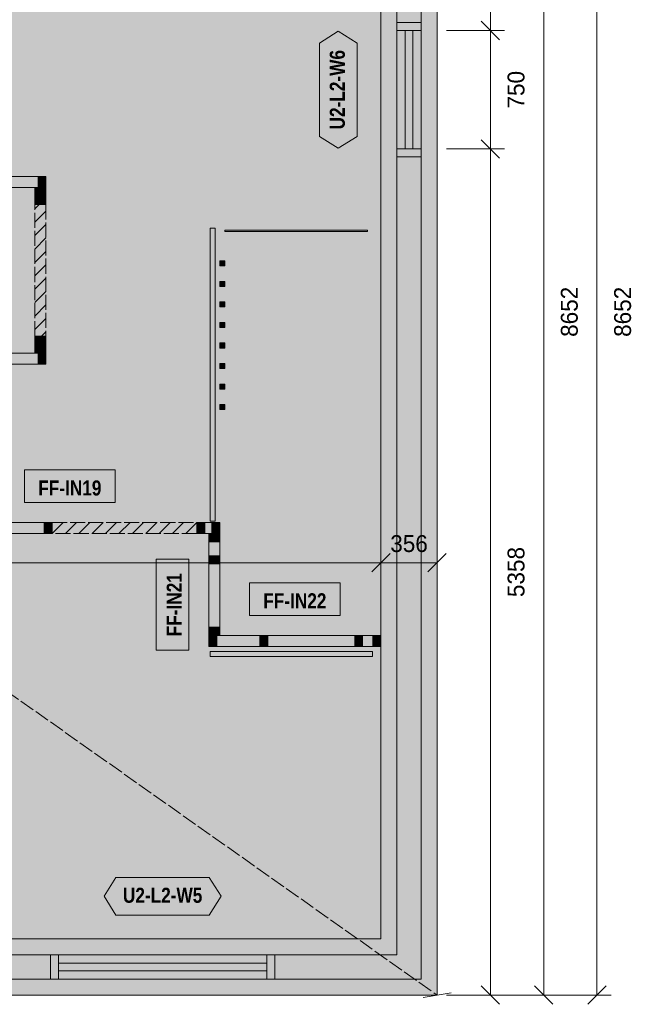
# Model space of a CAD drawing. Header units: millimetres. Extents: x 17 to 413, y 4 to 292.
# Tile 7 of 9: x 209 to 261, y 90 to 173. Entities that reach past the tile are written whole.
import ezdxf
from ezdxf.enums import TextEntityAlignment as Align

# ---------------------------------------------------------------- set-up
doc = ezdxf.new("R2010")
doc.units = ezdxf.units.MM
doc.linetypes.add('DASHED', pattern=[1.524, 1.27, -0.254])
for name, color, linetype in [('FILL-C_B2B2B5', 7, 'Continuous'), ('FILL-EPS', 7, 'Continuous'), ('FILL-TEAL_DK', 7, 'Continuous'), ('FILL-TIMBER', 7, 'Continuous'), ('FILL-WHITE', 7, 'Continuous'), ('LINE-C_85297A', 7, 'Continuous'), ('LINE-C_85297A-DASH', 7, 'DASHED'), ('LINE-INK', 7, 'Continuous'), ('LINE-INK-DASH', 7, 'DASHED'), ('LINE-STEEL_GREY', 7, 'Continuous'), ('LINE-STEEL_GREY-DASH', 7, 'DASHED'), ('LINE-TEAL_DK', 7, 'Continuous'), ('LINE-TIMBER_DK', 7, 'Continuous'), ('TEXT-INK', 7, 'Continuous'), ('TEXT-TEAL_DK', 7, 'Continuous')]:
    doc.layers.add(name, color=color, linetype=linetype)
doc.styles.add('OpenSansCondensed-Bold', font='OpenSansCondensed-Bold.ttf')

msp = doc.modelspace()

# ---------------------------------------------------------------- hatches: boundary and pattern name
at = {"layer": 'FILL-C_B2B2B5', "true_color": 0xb2b2b5}
h = msp.add_hatch(color=256, dxfattribs=at)
h.dxf.hatch_style = 1
h.paths.add_polyline_path([(243.328, 205.079), (243.328, 92.421), (82.672, 92.421), (82.672, 205.079)])
h.paths.add_polyline_path([(241.296, 94.453), (241.296, 203.047), (164.016, 203.047), (164.016, 94.453)], flags=0)
h.paths.add_polyline_path([(84.704, 203.047), (84.704, 94.453), (161.984, 94.453), (161.984, 203.047)], flags=0)
at = {"layer": 'FILL-EPS', "true_color": 0xccffff}
h = msp.add_hatch(color=256, dxfattribs=at)
h.dxf.hatch_style = 1
h.paths.add_polyline_path([(81.317, 206.433), (244.683, 206.433), (244.683, 91.067), (81.317, 91.067)])
h.paths.add_polyline_path([(82.672, 205.079), (82.672, 92.421), (243.328, 92.421), (243.328, 205.079)], flags=0)
h = msp.add_hatch(color=256, dxfattribs=at)
h.dxf.hatch_style = 1
h.paths.add_polyline_path([(164.016, 94.453), (164.016, 203.047), (241.296, 203.047), (241.296, 94.453)])
h.paths.add_polyline_path([(239.941, 201.692), (164.905, 201.692), (164.905, 95.808), (239.941, 95.808)], flags=0)
at = {"layer": 'FILL-TEAL_DK', "true_color": 0x006b5c}
h = msp.add_hatch(color=256, dxfattribs=at)
h.dxf.hatch_style = 1
h.paths.add_polyline_path([(241.293, 172.5), (241.293, 173.167), (241.293, 173.167), (241.293, 173.167), (243.325, 173.167), (243.325, 173.167), (243.325, 173.167), (243.325, 172.5), (243.325, 172.5), (243.325, 172.5), (241.293, 172.5), (241.293, 172.5)])
h = msp.add_hatch(color=256, dxfattribs=at)
h.dxf.hatch_style = 1
h.paths.add_polyline_path([(241.293, 161.833), (241.293, 162.5), (241.293, 162.5), (241.293, 162.5), (243.325, 162.5), (243.325, 162.5), (243.325, 162.5), (243.325, 161.833), (243.325, 161.833), (243.325, 161.833), (241.293, 161.833), (241.293, 161.833)])
h = msp.add_hatch(color=256, dxfattribs=at)
h.dxf.hatch_style = 1
h.paths.add_polyline_path([(212.036, 94.456), (212.703, 94.456), (212.703, 92.424), (212.036, 92.424)])
h = msp.add_hatch(color=256, dxfattribs=at)
h.dxf.hatch_style = 1
h.paths.add_polyline_path([(230.303, 94.456), (230.969, 94.456), (230.969, 92.424), (230.303, 92.424)])
at = {"layer": 'FILL-TIMBER', "true_color": 0xeddbb8}
h = msp.add_hatch(color=256, dxfattribs=at)
h.dxf.hatch_style = 1
h.paths.add_polyline_path([(211.649, 159.24), (211.178, 159.24), (210.983, 159.24), (210.983, 159.513), (210.983, 160.173), (211.454, 160.173), (211.649, 160.173), (211.649, 159.9)])
h = msp.add_hatch(color=256, dxfattribs=at)
h.dxf.hatch_style = 1
h.paths.add_polyline_path([(211.649, 159.213), (211.649, 158.742), (211.649, 158.547), (211.376, 158.547), (210.716, 158.547), (210.716, 159.018), (210.716, 159.213), (210.989, 159.213)])
h = msp.add_hatch(color=256, dxfattribs=at)
h.dxf.hatch_style = 1
h.paths.add_polyline_path([(211.649, 158.48), (211.649, 158.008), (211.649, 157.813), (211.376, 157.813), (210.716, 157.813), (210.716, 158.285), (210.716, 158.48), (210.989, 158.48)])
h = msp.add_hatch(color=256, dxfattribs=at)
h.dxf.hatch_style = 1
h.paths.add_polyline_path([(211.649, 146.693), (211.649, 146.222), (211.649, 146.027), (211.376, 146.027), (210.716, 146.027), (210.716, 146.498), (210.716, 146.693), (210.989, 146.693)])
h = msp.add_hatch(color=256, dxfattribs=at)
h.dxf.hatch_style = 1
h.paths.add_polyline_path([(211.649, 145.96), (211.649, 145.488), (211.649, 145.293), (211.376, 145.293), (210.716, 145.293), (210.716, 145.765), (210.716, 145.96), (210.989, 145.96)])
h = msp.add_hatch(color=256, dxfattribs=at)
h.dxf.hatch_style = 1
h.paths.add_polyline_path([(211.649, 144.333), (211.178, 144.333), (210.983, 144.333), (210.983, 144.606), (210.983, 145.267), (211.454, 145.267), (211.649, 145.267), (211.649, 144.994)])
h = msp.add_hatch(color=256, dxfattribs=at)
h.dxf.hatch_style = 1
h.paths.add_polyline_path([(212.163, 130.027), (211.691, 130.027), (211.496, 130.027), (211.496, 130.3), (211.496, 130.96), (211.968, 130.96), (212.163, 130.96), (212.163, 130.687)])
h = msp.add_hatch(color=256, dxfattribs=at)
h.dxf.hatch_style = 1
h.paths.add_polyline_path([(225.069, 130.027), (224.598, 130.027), (224.403, 130.027), (224.403, 130.3), (224.403, 130.96), (224.874, 130.96), (225.069, 130.96), (225.069, 130.687)])
h = msp.add_hatch(color=256, dxfattribs=at)
h.dxf.hatch_style = 1
h.paths.add_polyline_path([(226.336, 130.027), (225.864, 130.027), (225.669, 130.027), (225.669, 130.3), (225.669, 130.96), (226.141, 130.96), (226.336, 130.96), (226.336, 130.687)])
h = msp.add_hatch(color=256, dxfattribs=at)
h.dxf.hatch_style = 1
h.paths.add_polyline_path([(226.336, 130), (226.336, 129.528), (226.336, 129.333), (226.063, 129.333), (225.403, 129.333), (225.403, 129.805), (225.403, 130), (225.676, 130)])
h = msp.add_hatch(color=256, dxfattribs=at)
h.dxf.hatch_style = 1
h.paths.add_polyline_path([(226.336, 128.141), (226.336, 127.67), (226.336, 127.475), (226.063, 127.475), (225.403, 127.475), (225.403, 127.946), (225.403, 128.141), (225.676, 128.141)])
h = msp.add_hatch(color=256, dxfattribs=at)
h.dxf.hatch_style = 1
h.paths.add_polyline_path([(226.336, 122.127), (226.336, 121.655), (226.336, 121.46), (226.063, 121.46), (225.403, 121.46), (225.403, 121.932), (225.403, 122.127), (225.676, 122.127)])
h = msp.add_hatch(color=256, dxfattribs=at)
h.dxf.hatch_style = 1
h.paths.add_polyline_path([(226.069, 120.5), (225.598, 120.5), (225.403, 120.5), (225.403, 120.773), (225.403, 121.433), (225.874, 121.433), (226.069, 121.433), (226.069, 121.16)])
h = msp.add_hatch(color=256, dxfattribs=at)
h.dxf.hatch_style = 1
h.paths.add_polyline_path([(230.392, 120.5), (229.92, 120.5), (229.725, 120.5), (229.725, 120.773), (229.725, 121.433), (230.197, 121.433), (230.392, 121.433), (230.392, 121.16)])
h = msp.add_hatch(color=256, dxfattribs=at)
h.dxf.hatch_style = 1
h.paths.add_polyline_path([(238.392, 120.5), (237.92, 120.5), (237.725, 120.5), (237.725, 120.773), (237.725, 121.433), (238.197, 121.433), (238.392, 121.433), (238.392, 121.16)])
h = msp.add_hatch(color=256, dxfattribs=at)
h.dxf.hatch_style = 1
h.paths.add_polyline_path([(239.936, 120.5), (239.464, 120.5), (239.269, 120.5), (239.269, 120.773), (239.269, 121.433), (239.741, 121.433), (239.936, 121.433), (239.936, 121.16)])
at = {"layer": 'FILL-WHITE', "true_color": 0xffffff}
h = msp.add_hatch(color=256, dxfattribs=at)
h.dxf.hatch_style = 1
h.paths.add_polyline_path([(236.341, 162.559), (234.741, 163.559), (234.741, 171.441), (236.341, 172.441), (237.941, 171.441), (237.941, 163.559)])
at = {"layer": 'FILL-WHITE', "true_color": 0xfaf5e8}
h = msp.add_hatch(color=256, dxfattribs=at)
h.dxf.hatch_style = 1
h.paths.add_polyline_path([(200.529, 159.24), (200.256, 159.24), (199.784, 159.24), (199.589, 159.24), (199.589, 159.24), (199.589, 159.513), (199.589, 160.173), (199.589, 160.173), (200.061, 160.173), (200.256, 160.173), (205.725, 160.173), (206.197, 160.173), (206.392, 160.173), (210.983, 160.173), (211.454, 160.173), (211.649, 160.173), (211.649, 160.173), (211.649, 159.9), (211.649, 159.24), (211.649, 159.24), (211.178, 159.24), (210.983, 159.24), (206.392, 159.24), (205.92, 159.24), (205.725, 159.24), (201.189, 159.24)])
h = msp.add_hatch(color=256, dxfattribs=at)
h.dxf.hatch_style = 1
h.paths.add_polyline_path([(211.649, 157.813), (211.376, 157.813), (210.716, 157.813), (210.716, 158.285), (210.716, 158.48), (210.716, 158.547), (210.716, 159.018), (210.716, 159.213), (210.989, 159.213), (211.649, 159.213), (211.649, 158.742), (211.649, 158.547), (211.649, 158.48), (211.649, 158.008)])
at = {"layer": 'FILL-WHITE', "true_color": 0xffffff}
h = msp.add_hatch(color=256, dxfattribs=at)
h.dxf.hatch_style = 1
h.paths.add_polyline_path([(210.716, 146.693), (210.716, 157.813), (211.649, 157.813), (211.649, 146.693)])
h = msp.add_hatch(color=256, dxfattribs=at)
h.dxf.hatch_style = 1
h.paths.add_polyline_path([(225.509, 155.8), (225.936, 155.8), (225.936, 131.08), (225.509, 131.08)])
h = msp.add_hatch(color=256, dxfattribs=at)
h.dxf.hatch_style = 1
h.paths.add_polyline_path([(226.763, 155.64), (226.763, 155.64), (238.803, 155.64), (238.803, 155.52), (238.803, 155.52), (226.763, 155.52)])
h = msp.add_hatch(color=256, dxfattribs=at)
h.dxf.hatch_style = 1
h.paths.add_polyline_path([(226.336, 153.053), (226.336, 153.053), (226.336, 153.053), (226.336, 153.053), (226.763, 153.053), (226.763, 152.627), (226.763, 152.627), (226.763, 152.627), (226.763, 152.627), (226.336, 152.627), (226.336, 153.053)])
h = msp.add_hatch(color=256, dxfattribs=at)
h.dxf.hatch_style = 1
h.paths.add_polyline_path([(226.336, 151.32), (226.336, 151.32), (226.336, 151.32), (226.336, 151.32), (226.763, 151.32), (226.763, 150.893), (226.763, 150.893), (226.763, 150.893), (226.763, 150.893), (226.336, 150.893), (226.336, 151.32)])
h = msp.add_hatch(color=256, dxfattribs=at)
h.dxf.hatch_style = 1
h.paths.add_polyline_path([(226.336, 149.587), (226.336, 149.587), (226.336, 149.587), (226.336, 149.587), (226.763, 149.587), (226.763, 149.16), (226.763, 149.16), (226.763, 149.16), (226.763, 149.16), (226.336, 149.16), (226.336, 149.587)])
h = msp.add_hatch(color=256, dxfattribs=at)
h.dxf.hatch_style = 1
h.paths.add_polyline_path([(226.336, 147.853), (226.336, 147.853), (226.336, 147.853), (226.336, 147.853), (226.763, 147.853), (226.763, 147.427), (226.763, 147.427), (226.763, 147.427), (226.763, 147.427), (226.336, 147.427), (226.336, 147.853)])
at = {"layer": 'FILL-WHITE', "true_color": 0xfaf5e8}
h = msp.add_hatch(color=256, dxfattribs=at)
h.dxf.hatch_style = 1
h.paths.add_polyline_path([(211.649, 145.293), (211.376, 145.293), (210.716, 145.293), (210.716, 145.765), (210.716, 145.96), (210.716, 146.027), (210.716, 146.498), (210.716, 146.693), (210.989, 146.693), (211.649, 146.693), (211.649, 146.222), (211.649, 146.027), (211.649, 145.96), (211.649, 145.488)])
at = {"layer": 'FILL-WHITE', "true_color": 0xffffff}
h = msp.add_hatch(color=256, dxfattribs=at)
h.dxf.hatch_style = 1
h.paths.add_polyline_path([(226.336, 146.12), (226.336, 146.12), (226.336, 146.12), (226.336, 146.12), (226.763, 146.12), (226.763, 145.693), (226.763, 145.693), (226.763, 145.693), (226.763, 145.693), (226.336, 145.693), (226.336, 146.12)])
at = {"layer": 'FILL-WHITE', "true_color": 0xfaf5e8}
h = msp.add_hatch(color=256, dxfattribs=at)
h.dxf.hatch_style = 1
h.paths.add_polyline_path([(164.907, 144.333), (164.907, 144.606), (164.907, 145.267), (164.907, 145.267), (165.378, 145.267), (165.573, 145.267), (165.725, 145.267), (166.197, 145.267), (166.392, 145.267), (173.725, 145.267), (174.197, 145.267), (174.392, 145.267), (181.725, 145.267), (182.197, 145.267), (182.392, 145.267), (184.169, 145.267), (184.641, 145.267), (184.836, 145.267), (185.496, 145.267), (185.769, 145.267), (189.725, 145.267), (190.197, 145.267), (190.392, 145.267), (197.725, 145.267), (198.197, 145.267), (198.392, 145.267), (199.209, 145.267), (199.681, 145.267), (199.876, 145.267), (200.536, 145.267), (200.809, 145.267), (205.725, 145.267), (206.197, 145.267), (206.392, 145.267), (210.983, 145.267), (211.454, 145.267), (211.649, 145.267), (211.649, 144.994), (211.649, 144.333), (211.178, 144.333), (210.983, 144.333), (206.392, 144.333), (205.92, 144.333), (205.725, 144.333), (199.876, 144.333), (199.404, 144.333), (199.209, 144.333), (198.392, 144.333), (197.92, 144.333), (197.725, 144.333), (190.392, 144.333), (189.92, 144.333), (189.725, 144.333), (184.836, 144.333), (184.364, 144.333), (184.169, 144.333), (182.392, 144.333), (181.92, 144.333), (181.725, 144.333), (174.392, 144.333), (173.92, 144.333), (173.725, 144.333), (166.392, 144.333), (165.92, 144.333), (165.725, 144.333), (165.573, 144.333), (165.102, 144.333), (164.907, 144.333)])
at = {"layer": 'FILL-WHITE', "true_color": 0xffffff}
h = msp.add_hatch(color=256, dxfattribs=at)
h.dxf.hatch_style = 1
h.paths.add_polyline_path([(226.336, 144.387), (226.336, 144.387), (226.336, 144.387), (226.336, 144.387), (226.763, 144.387), (226.763, 143.96), (226.763, 143.96), (226.763, 143.96), (226.763, 143.96), (226.336, 143.96), (226.336, 144.387)])
h = msp.add_hatch(color=256, dxfattribs=at)
h.dxf.hatch_style = 1
h.paths.add_polyline_path([(226.336, 142.653), (226.336, 142.653), (226.336, 142.653), (226.336, 142.653), (226.763, 142.653), (226.763, 142.227), (226.763, 142.227), (226.763, 142.227), (226.763, 142.227), (226.336, 142.227), (226.336, 142.653)])
h = msp.add_hatch(color=256, dxfattribs=at)
h.dxf.hatch_style = 1
h.paths.add_polyline_path([(226.336, 140.92), (226.336, 140.92), (226.336, 140.92), (226.336, 140.92), (226.763, 140.92), (226.763, 140.493), (226.763, 140.493), (226.763, 140.493), (226.763, 140.493), (226.336, 140.493), (226.336, 140.92)])
h = msp.add_hatch(color=256, dxfattribs=at)
h.dxf.hatch_style = 1
h.paths.add_polyline_path([(209.834, 132.645), (217.502, 132.645), (217.502, 135.409), (209.834, 135.409)])
at = {"layer": 'FILL-WHITE', "true_color": 0xfaf5e8}
h = msp.add_hatch(color=256, dxfattribs=at)
h.dxf.hatch_style = 1
h.paths.add_polyline_path([(201, 130.027), (201, 130.027), (201, 130.027), (201, 130.3), (201, 130.96), (201, 130.96), (201, 130.96), (201.472, 130.96), (201.667, 130.96), (205.725, 130.96), (206.197, 130.96), (206.392, 130.96), (211.496, 130.96), (211.968, 130.96), (212.163, 130.96), (212.163, 130.96), (212.163, 130.96), (212.163, 130.687), (212.163, 130.027), (212.163, 130.027), (212.163, 130.027), (211.691, 130.027), (211.496, 130.027), (206.392, 130.027), (205.92, 130.027), (205.725, 130.027), (201.667, 130.027), (201.195, 130.027)])
at = {"layer": 'FILL-WHITE', "true_color": 0xffffff}
h = msp.add_hatch(color=256, dxfattribs=at)
h.dxf.hatch_style = 1
h.paths.add_polyline_path([(212.163, 130.027), (212.163, 130.96), (224.403, 130.96), (224.403, 130.027)])
at = {"layer": 'FILL-WHITE', "true_color": 0xfaf5e8}
h = msp.add_hatch(color=256, dxfattribs=at)
h.dxf.hatch_style = 1
h.paths.add_polyline_path([(224.403, 130.3), (224.403, 130.96), (224.874, 130.96), (225.069, 130.96), (225.669, 130.96), (226.141, 130.96), (226.336, 130.96), (226.336, 130.687), (226.336, 130.027), (225.864, 130.027), (225.669, 130.027), (225.069, 130.027), (224.598, 130.027), (224.403, 130.027)])
h = msp.add_hatch(color=256, dxfattribs=at)
h.dxf.hatch_style = 1
h.paths.add_polyline_path([(226.336, 121.46), (226.336, 121.46), (226.063, 121.46), (225.403, 121.46), (225.403, 121.46), (225.403, 121.932), (225.403, 122.127), (225.403, 127.475), (225.403, 127.946), (225.403, 128.141), (225.403, 129.333), (225.403, 129.805), (225.403, 130), (225.403, 130), (225.676, 130), (226.336, 130), (226.336, 130), (226.336, 129.528), (226.336, 129.333), (226.336, 128.141), (226.336, 127.67), (226.336, 127.475), (226.336, 122.127), (226.336, 121.655)])
at = {"layer": 'FILL-WHITE', "true_color": 0xffffff}
h = msp.add_hatch(color=256, dxfattribs=at)
h.dxf.hatch_style = 1
h.paths.add_polyline_path([(223.718, 120.188), (223.718, 127.856), (220.954, 127.856), (220.954, 120.188)])
h = msp.add_hatch(color=256, dxfattribs=at)
h.dxf.hatch_style = 1
h.paths.add_polyline_path([(228.835, 123.118), (236.503, 123.118), (236.503, 125.882), (228.835, 125.882)])
at = {"layer": 'FILL-WHITE', "true_color": 0xfaf5e8}
h = msp.add_hatch(color=256, dxfattribs=at)
h.dxf.hatch_style = 1
h.paths.add_polyline_path([(225.403, 120.5), (225.403, 120.773), (225.403, 121.433), (225.874, 121.433), (226.069, 121.433), (229.725, 121.433), (230.197, 121.433), (230.392, 121.433), (237.725, 121.433), (238.197, 121.433), (238.392, 121.433), (239.269, 121.433), (239.741, 121.433), (239.936, 121.433), (239.936, 121.16), (239.936, 120.5), (239.464, 120.5), (239.269, 120.5), (238.392, 120.5), (237.92, 120.5), (237.725, 120.5), (230.392, 120.5), (229.92, 120.5), (229.725, 120.5), (226.069, 120.5), (225.598, 120.5)])
at = {"layer": 'FILL-WHITE', "true_color": 0xffffff}
h = msp.add_hatch(color=256, dxfattribs=at)
h.dxf.hatch_style = 1
h.paths.add_polyline_path([(225.509, 120.085), (239.229, 120.085), (239.229, 119.658), (225.509, 119.658)])
h = msp.add_hatch(color=256, dxfattribs=at)
h.dxf.hatch_style = 1
h.paths.add_polyline_path([(216.561, 99.408), (217.561, 101.008), (225.444, 101.008), (226.444, 99.408), (225.444, 97.808), (217.561, 97.808)])

# ---------------------------------------------------------------- linework, layer by layer
at = {"layer": 'LINE-C_85297A', "lineweight": 5}
msp.add_line((243.5, 90.863), (245.865, 91.27), dxfattribs=at)
at = {"layer": 'LINE-C_85297A-DASH', "lineweight": 5}
msp.add_line((81.317, 206.433), (244.683, 91.067), dxfattribs=at)
at = {"layer": 'LINE-INK', "lineweight": 5}
for p, q in [((249.183, 206.433), (249.183, 91.067)), ((253.683, 206.433), (253.683, 91.067)), ((258.183, 91.067), (258.183, 206.433)), ((248.405, 173.278), (249.96, 171.722)), ((239.941, 162.5), (239.941, 172.5)), ((241.979, 162.5), (241.979, 172.5)), ((242.645, 162.5), (242.645, 172.5)), ((244.683, 162.5), (244.683, 172.5)), ((245.483, 172.5), (250.383, 172.5)), ((248.405, 163.278), (249.96, 161.722)), ((245.483, 162.5), (250.383, 162.5)), ((239.164, 126.795), (240.719, 128.351)), ((239.941, 127.573), (239.941, 128.773)), ((243.905, 126.795), (245.46, 128.351)), ((244.683, 127.573), (244.683, 128.773)), ((81.317, 127.573), (244.683, 127.573)), ((212.703, 95.808), (230.303, 95.808)), ((212.703, 93.771), (230.303, 93.771)), ((212.703, 93.104), (230.303, 93.104)), ((248.405, 91.844), (249.96, 90.289)), ((252.905, 91.844), (254.46, 90.289)), ((257.405, 90.289), (258.96, 91.844)), ((212.703, 91.067), (230.303, 91.067)), ((245.483, 91.067), (250.383, 91.067)), ((245.483, 91.067), (254.883, 91.067)), ((245.483, 91.067), (259.383, 91.067))]:
    msp.add_line(p, q, dxfattribs=at)
for points in [[(81.317, 91.067), (81.317, 206.433), (244.683, 206.433), (244.683, 91.067)], [(239.941, 95.808), (239.941, 201.692), (164.905, 201.692), (164.905, 95.808)], [(211.649, 157.813), (211.376, 157.813), (210.716, 157.813), (210.716, 158.285), (210.716, 158.48), (210.716, 158.547), (210.716, 159.018), (210.716, 159.213), (210.989, 159.213), (211.649, 159.213), (211.649, 158.742), (211.649, 158.547), (211.649, 158.48), (211.649, 158.008)], [(225.509, 155.8), (225.936, 155.8), (225.936, 131.08), (225.509, 131.08)], [(226.763, 155.64), (226.763, 155.64), (238.803, 155.64), (238.803, 155.52), (238.803, 155.52), (226.763, 155.52)], [(226.336, 153.053), (226.336, 153.053), (226.336, 153.053), (226.336, 153.053), (226.763, 153.053), (226.763, 152.627), (226.763, 152.627), (226.763, 152.627), (226.763, 152.627), (226.336, 152.627), (226.336, 153.053)], [(226.336, 151.32), (226.336, 151.32), (226.336, 151.32), (226.336, 151.32), (226.763, 151.32), (226.763, 150.893), (226.763, 150.893), (226.763, 150.893), (226.763, 150.893), (226.336, 150.893), (226.336, 151.32)], [(226.336, 149.587), (226.336, 149.587), (226.336, 149.587), (226.336, 149.587), (226.763, 149.587), (226.763, 149.16), (226.763, 149.16), (226.763, 149.16), (226.763, 149.16), (226.336, 149.16), (226.336, 149.587)], [(226.336, 147.853), (226.336, 147.853), (226.336, 147.853), (226.336, 147.853), (226.763, 147.853), (226.763, 147.427), (226.763, 147.427), (226.763, 147.427), (226.763, 147.427), (226.336, 147.427), (226.336, 147.853)], [(211.649, 145.293), (211.376, 145.293), (210.716, 145.293), (210.716, 145.765), (210.716, 145.96), (210.716, 146.027), (210.716, 146.498), (210.716, 146.693), (210.989, 146.693), (211.649, 146.693), (211.649, 146.222), (211.649, 146.027), (211.649, 145.96), (211.649, 145.488)], [(226.336, 146.12), (226.336, 146.12), (226.336, 146.12), (226.336, 146.12), (226.763, 146.12), (226.763, 145.693), (226.763, 145.693), (226.763, 145.693), (226.763, 145.693), (226.336, 145.693), (226.336, 146.12)], [(226.336, 144.387), (226.336, 144.387), (226.336, 144.387), (226.336, 144.387), (226.763, 144.387), (226.763, 143.96), (226.763, 143.96), (226.763, 143.96), (226.763, 143.96), (226.336, 143.96), (226.336, 144.387)], [(226.336, 142.653), (226.336, 142.653), (226.336, 142.653), (226.336, 142.653), (226.763, 142.653), (226.763, 142.227), (226.763, 142.227), (226.763, 142.227), (226.763, 142.227), (226.336, 142.227), (226.336, 142.653)], [(226.336, 140.92), (226.336, 140.92), (226.336, 140.92), (226.336, 140.92), (226.763, 140.92), (226.763, 140.493), (226.763, 140.493), (226.763, 140.493), (226.763, 140.493), (226.336, 140.493), (226.336, 140.92)], [(209.834, 132.645), (217.502, 132.645), (217.502, 135.409), (209.834, 135.409)], [(224.403, 130.3), (224.403, 130.96), (224.874, 130.96), (225.069, 130.96), (225.669, 130.96), (226.141, 130.96), (226.336, 130.96), (226.336, 130.687), (226.336, 130.027), (225.864, 130.027), (225.669, 130.027), (225.069, 130.027), (224.598, 130.027), (224.403, 130.027)], [(226.336, 121.46), (226.336, 121.46), (226.063, 121.46), (225.403, 121.46), (225.403, 121.46), (225.403, 121.932), (225.403, 122.127), (225.403, 127.475), (225.403, 127.946), (225.403, 128.141), (225.403, 129.333), (225.403, 129.805), (225.403, 130), (225.403, 130), (225.676, 130), (226.336, 130), (226.336, 130), (226.336, 129.528), (226.336, 129.333), (226.336, 128.141), (226.336, 127.67), (226.336, 127.475), (226.336, 122.127), (226.336, 121.655)], [(223.718, 120.188), (223.718, 127.856), (220.954, 127.856), (220.954, 120.188)], [(228.835, 123.118), (236.503, 123.118), (236.503, 125.882), (228.835, 125.882)], [(225.403, 120.5), (225.403, 120.773), (225.403, 121.433), (225.874, 121.433), (226.069, 121.433), (229.725, 121.433), (230.197, 121.433), (230.392, 121.433), (237.725, 121.433), (238.197, 121.433), (238.392, 121.433), (239.269, 121.433), (239.741, 121.433), (239.936, 121.433), (239.936, 121.16), (239.936, 120.5), (239.464, 120.5), (239.269, 120.5), (238.392, 120.5), (237.92, 120.5), (237.725, 120.5), (230.392, 120.5), (229.92, 120.5), (229.725, 120.5), (226.069, 120.5), (225.598, 120.5)], [(225.509, 120.085), (239.229, 120.085), (239.229, 119.658), (225.509, 119.658)]]:
    msp.add_lwpolyline(points, close=True, dxfattribs=at)
for points in [[(206.392, 160.173), (210.983, 160.173), (211.454, 160.173), (211.649, 160.173), (211.649, 160.173), (211.649, 159.9), (211.649, 159.24), (211.649, 159.24), (211.178, 159.24), (210.983, 159.24), (206.392, 159.24)], [(206.392, 145.267), (210.983, 145.267), (211.454, 145.267), (211.649, 145.267), (211.649, 144.994), (211.649, 144.333), (211.178, 144.333), (210.983, 144.333), (206.392, 144.333)], [(206.392, 130.96), (211.496, 130.96), (211.968, 130.96), (212.163, 130.96), (212.163, 130.96), (212.163, 130.96), (212.163, 130.687), (212.163, 130.027), (212.163, 130.027), (212.163, 130.027), (211.691, 130.027), (211.496, 130.027), (206.392, 130.027)]]:
    msp.add_lwpolyline(points, dxfattribs=at)
at = {"layer": 'LINE-INK-DASH', "lineweight": 5}
for points in [[(210.716, 146.693), (210.716, 157.813), (211.649, 157.813), (211.649, 146.693)], [(212.163, 130.027), (212.163, 130.96), (224.403, 130.96), (224.403, 130.027)]]:
    msp.add_lwpolyline(points, close=True, dxfattribs=at)
at = {"layer": 'LINE-STEEL_GREY', "lineweight": 5}
for points in [[(243.328, 205.079), (243.328, 92.421), (82.672, 92.421), (82.672, 205.079)], [(241.296, 94.453), (241.296, 203.047), (164.016, 203.047), (164.016, 94.453)]]:
    msp.add_lwpolyline(points, close=True, dxfattribs=at)
at = {"layer": 'LINE-STEEL_GREY-DASH', "lineweight": 5}
for points in [[(81.317, 206.433), (244.683, 206.433), (244.683, 91.067), (81.317, 91.067)], [(164.905, 95.808), (239.941, 95.808), (239.941, 201.692), (164.905, 201.692)]]:
    msp.add_lwpolyline(points, close=True, dxfattribs=at)
at = {"layer": 'LINE-TEAL_DK', "lineweight": 5}
for points in [[(241.293, 172.5), (241.293, 173.167), (241.293, 173.167), (241.293, 173.167), (243.325, 173.167), (243.325, 173.167), (243.325, 173.167), (243.325, 172.5), (243.325, 172.5), (243.325, 172.5), (241.293, 172.5), (241.293, 172.5)], [(236.341, 162.559), (234.741, 163.559), (234.741, 171.441), (236.341, 172.441), (237.941, 171.441), (237.941, 163.559)], [(241.293, 161.833), (241.293, 162.5), (241.293, 162.5), (241.293, 162.5), (243.325, 162.5), (243.325, 162.5), (243.325, 162.5), (243.325, 161.833), (243.325, 161.833), (243.325, 161.833), (241.293, 161.833), (241.293, 161.833)], [(216.561, 99.408), (217.561, 101.008), (225.444, 101.008), (226.444, 99.408), (225.444, 97.808), (217.561, 97.808)], [(212.036, 94.456), (212.703, 94.456), (212.703, 92.424), (212.036, 92.424)], [(230.303, 94.456), (230.969, 94.456), (230.969, 92.424), (230.303, 92.424)]]:
    msp.add_lwpolyline(points, close=True, dxfattribs=at)
at = {"layer": 'LINE-TIMBER_DK', "lineweight": 5}
for p, q in [((210.716, 157.444), (211.086, 157.813)), ((210.716, 156.312), (211.649, 157.245)), ((210.716, 155.181), (211.649, 156.114)), ((210.716, 154.049), (211.649, 154.983)), ((210.716, 152.918), (211.649, 153.851)), ((210.716, 151.787), (211.649, 152.72)), ((210.716, 150.655), (211.649, 151.589)), ((210.716, 149.524), (211.649, 150.457)), ((210.716, 148.393), (211.649, 149.326)), ((210.716, 147.261), (211.649, 148.195)), ((211.28, 146.693), (211.649, 147.063)), ((212.163, 130.03), (213.092, 130.96)), ((213.291, 130.027), (214.224, 130.96)), ((214.422, 130.027), (215.355, 130.96)), ((215.553, 130.027), (216.487, 130.96)), ((216.685, 130.027), (217.618, 130.96)), ((217.816, 130.027), (218.749, 130.96)), ((218.947, 130.027), (219.881, 130.96)), ((220.079, 130.027), (221.012, 130.96)), ((221.21, 130.027), (222.143, 130.96)), ((222.341, 130.027), (223.275, 130.96)), ((223.473, 130.027), (224.403, 130.956))]:
    msp.add_line(p, q, dxfattribs=at)
for points in [[(211.649, 159.24), (211.178, 159.24), (210.983, 159.24), (210.983, 159.513), (210.983, 160.173), (211.454, 160.173), (211.649, 160.173), (211.649, 159.9)], [(211.649, 159.213), (211.649, 158.742), (211.649, 158.547), (211.376, 158.547), (210.716, 158.547), (210.716, 159.018), (210.716, 159.213), (210.989, 159.213)], [(211.649, 158.48), (211.649, 158.008), (211.649, 157.813), (211.376, 157.813), (210.716, 157.813), (210.716, 158.285), (210.716, 158.48), (210.989, 158.48)], [(211.649, 146.693), (211.649, 146.222), (211.649, 146.027), (211.376, 146.027), (210.716, 146.027), (210.716, 146.498), (210.716, 146.693), (210.989, 146.693)], [(211.649, 145.96), (211.649, 145.488), (211.649, 145.293), (211.376, 145.293), (210.716, 145.293), (210.716, 145.765), (210.716, 145.96), (210.989, 145.96)], [(211.649, 144.333), (211.178, 144.333), (210.983, 144.333), (210.983, 144.606), (210.983, 145.267), (211.454, 145.267), (211.649, 145.267), (211.649, 144.994)], [(212.163, 130.027), (211.691, 130.027), (211.496, 130.027), (211.496, 130.3), (211.496, 130.96), (211.968, 130.96), (212.163, 130.96), (212.163, 130.687)], [(225.069, 130.027), (224.598, 130.027), (224.403, 130.027), (224.403, 130.3), (224.403, 130.96), (224.874, 130.96), (225.069, 130.96), (225.069, 130.687)], [(226.336, 130.027), (225.864, 130.027), (225.669, 130.027), (225.669, 130.3), (225.669, 130.96), (226.141, 130.96), (226.336, 130.96), (226.336, 130.687)], [(226.336, 130), (226.336, 129.528), (226.336, 129.333), (226.063, 129.333), (225.403, 129.333), (225.403, 129.805), (225.403, 130), (225.676, 130)], [(226.336, 128.141), (226.336, 127.67), (226.336, 127.475), (226.063, 127.475), (225.403, 127.475), (225.403, 127.946), (225.403, 128.141), (225.676, 128.141)], [(226.336, 122.127), (226.336, 121.655), (226.336, 121.46), (226.063, 121.46), (225.403, 121.46), (225.403, 121.932), (225.403, 122.127), (225.676, 122.127)], [(226.069, 120.5), (225.598, 120.5), (225.403, 120.5), (225.403, 120.773), (225.403, 121.433), (225.874, 121.433), (226.069, 121.433), (226.069, 121.16)], [(230.392, 120.5), (229.92, 120.5), (229.725, 120.5), (229.725, 120.773), (229.725, 121.433), (230.197, 121.433), (230.392, 121.433), (230.392, 121.16)], [(238.392, 120.5), (237.92, 120.5), (237.725, 120.5), (237.725, 120.773), (237.725, 121.433), (238.197, 121.433), (238.392, 121.433), (238.392, 121.16)], [(239.936, 120.5), (239.464, 120.5), (239.269, 120.5), (239.269, 120.773), (239.269, 121.433), (239.741, 121.433), (239.936, 121.433), (239.936, 121.16)]]:
    msp.add_lwpolyline(points, close=True, dxfattribs=at)

# ---------------------------------------------------------------- texts
at = {"layer": 'TEXT-INK'}
for s, p in [('750', (252.058, 167.5)), ('8652', (256.558, 148.75)), ('8652', (261.058, 148.75)), ('5358', (252.058, 126.783))]:
    msp.add_text(s, height=1.4224, rotation=90, dxfattribs=at).set_placement(p, align=Align.CENTER)
at = {"layer": 'TEXT-INK', "style": 'OpenSansCondensed-Bold'}
for s, p in [('FF-IN19', (213.668, 133.245)), ('FF-IN22', (232.669, 123.718))]:
    msp.add_text(s, height=1.27, dxfattribs=at).set_placement(p, align=Align.CENTER)
at = {"layer": 'TEXT-INK'}
msp.add_text('356', height=1.4224, dxfattribs=at).set_placement((242.312, 128.473), align=Align.CENTER)
at = {"layer": 'TEXT-INK', "style": 'OpenSansCondensed-Bold'}
msp.add_text('FF-IN21', height=1.27, rotation=90, dxfattribs=at).set_placement((223.118, 124.022), align=Align.CENTER)
at = {"layer": 'TEXT-TEAL_DK', "style": 'OpenSansCondensed-Bold'}
msp.add_text('U2-L2-W6', height=1.27, rotation=90, dxfattribs=at).set_placement((236.891, 167.5), align=Align.CENTER)
msp.add_text('U2-L2-W5', height=1.27, dxfattribs=at).set_placement((221.503, 98.858), align=Align.CENTER)

doc.saveas('drawing.dxf')
